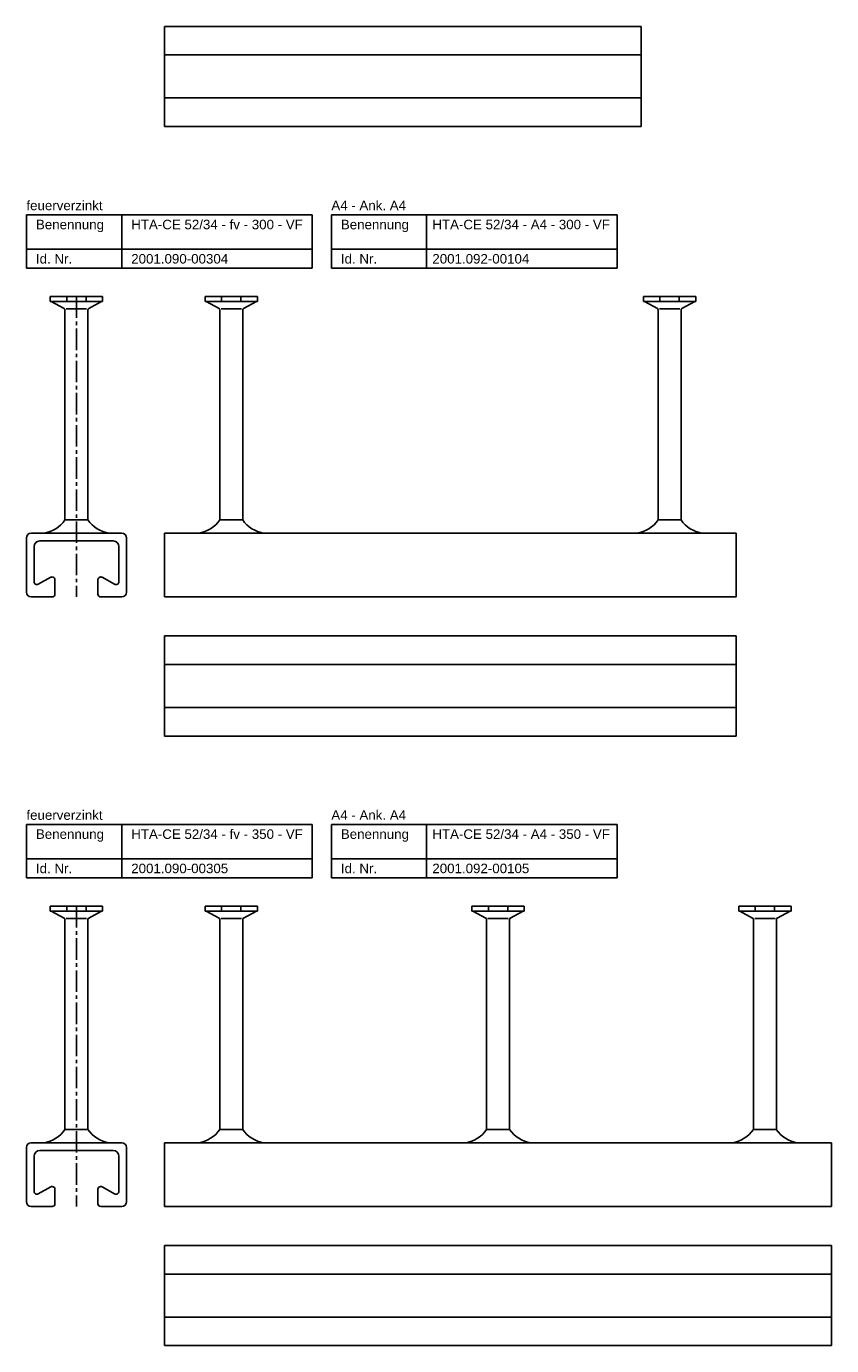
# Model space of a CAD drawing. Header units: inches. Extents: x 9 to 6151, y 3 to 3165.
# Tile 5 of 7: x 9 to 431, y 1603 to 2296. Entities that reach past the tile are written whole.
import ezdxf

# ---------------------------------------------------------------- set-up
doc = ezdxf.new("R2010")
doc.units = ezdxf.units.IN
doc.header["$MEASUREMENT"] = 0
doc.linetypes.add('MITTE2', pattern=[1.125, 0.75, -0.125, 0.125, -0.125])
doc.layers.add('HALFEN', color=2, linetype='Continuous')
doc.styles.add('ARIAL50', font='arial.ttf', dxfattribs={"height": 5})

msp = doc.modelspace()

# ---------------------------------------------------------------- linework, layer by layer
at = {"layer": 'HALFEN'}
for p, q in [((331.39, 2295.96), (81.39, 2295.96)), ((81.39, 2295.96), (81.39, 2243.46)), ((331.39, 2295.96), (331.39, 2243.46)), ((331.39, 2280.96), (81.39, 2280.96)), ((331.39, 2258.46), (81.39, 2258.46)), ((331.39, 2243.46), (81.39, 2243.46)), ((8.89, 2196.96), (158.89, 2196.96)), ((8.89, 2168.96), (8.89, 2196.96)), ((58.89, 2168.96), (58.89, 2196.96)), ((158.89, 2168.96), (158.89, 2196.96)), ((168.89, 2196.96), (318.89, 2196.96)), ((168.89, 2168.96), (168.89, 2196.96)), ((218.89, 2168.96), (218.89, 2196.96)), ((318.89, 2168.96), (318.89, 2196.96)), ((8.89, 2178.96), (158.89, 2178.96)), ((168.89, 2178.96), (318.89, 2178.96)), ((8.89, 2168.96), (158.89, 2168.96)), ((168.89, 2168.96), (318.89, 2168.96)), ((48.86, 2154.16), (21.41, 2154.16)), ((21.41, 2154.16), (21.41, 2151.46)), ((30.06, 2154.16), (30.06, 2151.46)), ((40.21, 2154.16), (40.21, 2151.46)), ((48.86, 2154.16), (48.86, 2151.46)), ((130.11, 2154.16), (102.66, 2154.16)), ((102.66, 2154.16), (102.66, 2151.46)), ((111.31, 2154.16), (111.31, 2151.46)), ((121.46, 2154.16), (121.46, 2151.46)), ((130.11, 2154.16), (130.11, 2151.46)), ((332.66, 2154.16), (360.11, 2154.16)), ((332.66, 2154.16), (332.66, 2151.46)), ((341.31, 2154.16), (341.31, 2151.46)), ((351.46, 2154.16), (351.46, 2151.46)), ((360.11, 2154.16), (360.11, 2151.46)), ((48.86, 2151.46), (21.41, 2151.46)), ((21.9, 2151.46), (28.71, 2147.88)), ((29.14, 2036.96), (29.14, 2147.17)), ((29.79, 2147.66), (40.43, 2147.66)), ((41.14, 2036.96), (41.14, 2147.17)), ((48.37, 2151.46), (41.56, 2147.88)), ((130.11, 2151.46), (102.66, 2151.46)), ((103.15, 2151.46), (109.96, 2147.88)), ((110.39, 2036.96), (110.39, 2147.17)), ((111.04, 2147.66), (121.68, 2147.66)), ((122.39, 2036.96), (122.39, 2147.17)), ((129.62, 2151.46), (122.81, 2147.88)), ((332.66, 2151.46), (360.11, 2151.46)), ((333.15, 2151.46), (339.96, 2147.88)), ((340.39, 2036.96), (340.39, 2147.17)), ((351.73, 2147.66), (341.09, 2147.66)), ((352.39, 2036.96), (352.39, 2147.17)), ((359.62, 2151.46), (352.81, 2147.88)), ((41.14, 2036.96), (29.14, 2036.96)), ((122.39, 2036.96), (110.39, 2036.96)), ((340.39, 2036.96), (352.39, 2036.96)), ((11.39, 2029.96), (58.89, 2029.96)), ((81.39, 2029.96), (381.39, 2029.96)), ((81.39, 2029.96), (81.39, 1996.46)), ((381.39, 2029.96), (381.39, 1996.46)), ((8.89, 2027.46), (8.89, 1998.96)), ((12.89, 2022.86), (12.89, 2004.27)), ((15.89, 2025.86), (54.39, 2025.86)), ((57.39, 2022.86), (57.39, 2004.27)), ((61.39, 2027.46), (61.39, 1998.96)), ((21.68, 2006.78), (15.11, 2003.15)), ((23.89, 2005.45), (23.89, 1997.96)), ((46.39, 2005.45), (46.39, 1997.96)), ((48.59, 2006.78), (55.16, 2003.15)), ((11.39, 1996.46), (22.39, 1996.46)), ((58.89, 1996.46), (47.89, 1996.46)), ((81.39, 1996.46), (381.39, 1996.46)), ((381.39, 1975.96), (81.39, 1975.96)), ((81.39, 1975.96), (81.39, 1923.46)), ((381.39, 1975.96), (381.39, 1923.46)), ((381.39, 1960.96), (81.39, 1960.96)), ((381.39, 1938.46), (81.39, 1938.46)), ((381.39, 1923.46), (81.39, 1923.46)), ((8.89, 1876.96), (158.89, 1876.96)), ((8.89, 1848.96), (8.89, 1876.96)), ((58.89, 1848.96), (58.89, 1876.96)), ((158.89, 1848.96), (158.89, 1876.96)), ((168.89, 1876.96), (318.89, 1876.96)), ((168.89, 1848.96), (168.89, 1876.96)), ((218.89, 1848.96), (218.89, 1876.96)), ((318.89, 1848.96), (318.89, 1876.96)), ((8.89, 1858.96), (158.89, 1858.96)), ((168.89, 1858.96), (318.89, 1858.96)), ((8.89, 1848.96), (158.89, 1848.96)), ((168.89, 1848.96), (318.89, 1848.96)), ((48.86, 1834.16), (21.41, 1834.16)), ((21.41, 1834.16), (21.41, 1831.46)), ((48.86, 1831.46), (21.41, 1831.46)), ((21.9, 1831.46), (28.71, 1827.88)), ((30.06, 1834.16), (30.06, 1831.46)), ((40.21, 1834.16), (40.21, 1831.46)), ((48.37, 1831.46), (41.56, 1827.88)), ((48.86, 1834.16), (48.86, 1831.46)), ((130.11, 1834.16), (102.66, 1834.16)), ((102.66, 1834.16), (102.66, 1831.46)), ((130.11, 1831.46), (102.66, 1831.46)), ((103.15, 1831.46), (109.96, 1827.88)), ((111.31, 1834.16), (111.31, 1831.46)), ((121.46, 1834.16), (121.46, 1831.46)), ((129.62, 1831.46), (122.81, 1827.88)), ((130.11, 1834.16), (130.11, 1831.46)), ((270.11, 1834.16), (242.66, 1834.16)), ((242.66, 1834.16), (242.66, 1831.46)), ((270.11, 1831.46), (242.66, 1831.46)), ((243.15, 1831.46), (249.96, 1827.88)), ((251.31, 1834.16), (251.31, 1831.46)), ((261.46, 1834.16), (261.46, 1831.46)), ((269.62, 1831.46), (262.81, 1827.88)), ((270.11, 1834.16), (270.11, 1831.46)), ((382.66, 1834.16), (410.11, 1834.16)), ((382.66, 1834.16), (382.66, 1831.46)), ((382.66, 1831.46), (410.11, 1831.46)), ((383.15, 1831.46), (389.96, 1827.88)), ((391.31, 1834.16), (391.31, 1831.46)), ((401.46, 1834.16), (401.46, 1831.46)), ((409.62, 1831.46), (402.81, 1827.88)), ((410.11, 1834.16), (410.11, 1831.46)), ((29.14, 1716.96), (29.14, 1827.17)), ((29.79, 1827.66), (40.43, 1827.66)), ((41.14, 1716.96), (41.14, 1827.17)), ((110.39, 1716.96), (110.39, 1827.17)), ((111.04, 1827.66), (121.68, 1827.66)), ((122.39, 1716.96), (122.39, 1827.17)), ((250.39, 1716.96), (250.39, 1827.17)), ((251.04, 1827.66), (261.68, 1827.66)), ((262.39, 1716.96), (262.39, 1827.17)), ((390.39, 1716.96), (390.39, 1827.17)), ((401.73, 1827.66), (391.09, 1827.66)), ((402.39, 1716.96), (402.39, 1827.17)), ((41.14, 1716.96), (29.14, 1716.96)), ((122.39, 1716.96), (110.39, 1716.96)), ((262.39, 1716.96), (250.39, 1716.96)), ((390.39, 1716.96), (402.39, 1716.96)), ((8.89, 1707.46), (8.89, 1678.96)), ((11.39, 1709.96), (58.89, 1709.96)), ((15.89, 1705.86), (54.39, 1705.86)), ((61.39, 1707.46), (61.39, 1678.96)), ((81.39, 1709.96), (431.39, 1709.96)), ((81.39, 1709.96), (81.39, 1676.46)), ((431.39, 1709.96), (431.39, 1676.46)), ((12.89, 1702.86), (12.89, 1684.27)), ((57.39, 1702.86), (57.39, 1684.27)), ((21.68, 1686.78), (15.11, 1683.15)), ((23.89, 1685.45), (23.89, 1677.96)), ((46.39, 1685.45), (46.39, 1677.96)), ((48.59, 1686.78), (55.16, 1683.15)), ((11.39, 1676.46), (22.39, 1676.46)), ((58.89, 1676.46), (47.89, 1676.46)), ((81.39, 1676.46), (431.39, 1676.46)), ((431.39, 1655.96), (81.39, 1655.96)), ((81.39, 1655.96), (81.39, 1603.46)), ((431.39, 1655.96), (431.39, 1603.46)), ((431.39, 1640.96), (81.39, 1640.96)), ((431.39, 1618.46), (81.39, 1618.46)), ((431.39, 1603.46), (81.39, 1603.46))]:
    msp.add_line(p, q, dxfattribs=at)
at = {"layer": 'HALFEN', "color": 1, "linetype": 'MITTE2', "ltscale": 15}
for p, q in [((35.14, 2154.16), (35.14, 1996.46)), ((35.14, 1834.16), (35.14, 1676.46))]:
    msp.add_line(p, q, dxfattribs=at)
at = {"layer": 'HALFEN'}
for centre, radius, start, end in [((28.34, 2147.17), 0.8, 0, 62.30053), ((41.94, 2147.17), 0.8, 117.69947, 180), ((109.59, 2147.17), 0.8, 0, 62.30053), ((123.19, 2147.17), 0.8, 117.69947, 180), ((339.59, 2147.17), 0.8, 0, 62.30053), ((353.19, 2147.17), 0.8, 117.69947, 180), ((15.64, 2046.06), 16.28, 278.39749, 325.99929), ((54.63, 2046.06), 16.28, 214.00071, 261.60251), ((96.89, 2046.06), 16.28, 278.39749, 325.99929), ((135.88, 2046.06), 16.28, 214.00071, 261.60251), ((326.89, 2046.06), 16.28, 278.39749, 325.99929), ((365.88, 2046.06), 16.28, 214.00071, 261.60251), ((11.39, 2027.46), 2.5, 90, 180), ((58.89, 2027.46), 2.5, 0, 90), ((15.89, 2022.86), 3, 90, 180), ((54.39, 2022.86), 3, 0, 90), ((14.39, 2004.46), 1.5, 180, 298.92249), ((22.4, 2005.46), 1.5, 350.89983, 118.92249), ((47.87, 2005.46), 1.5, 61.07751, 189.10017), ((55.89, 2004.46), 1.5, 241.07751, 0), ((11.39, 1998.96), 2.5, 180, 270), ((22.39, 1997.96), 1.5, 270, 0), ((47.89, 1997.96), 1.5, 180, 270), ((58.89, 1998.96), 2.5, 270, 0), ((28.34, 1827.17), 0.8, 0, 62.30053), ((41.94, 1827.17), 0.8, 117.69947, 180), ((109.59, 1827.17), 0.8, 0, 62.30053), ((123.19, 1827.17), 0.8, 117.69947, 180), ((249.59, 1827.17), 0.8, 0, 62.30053), ((263.19, 1827.17), 0.8, 117.69947, 180), ((389.59, 1827.17), 0.8, 0, 62.30053), ((403.19, 1827.17), 0.8, 117.69947, 180), ((15.64, 1726.06), 16.28, 278.39749, 325.99929), ((54.63, 1726.06), 16.28, 214.00071, 261.60251), ((96.89, 1726.06), 16.28, 278.39749, 325.99929), ((135.88, 1726.06), 16.28, 214.00071, 261.60251), ((236.89, 1726.06), 16.28, 278.39749, 325.99929), ((275.88, 1726.06), 16.28, 214.00071, 261.60251), ((376.89, 1726.06), 16.28, 278.39749, 325.99929), ((415.88, 1726.06), 16.28, 214.00071, 261.60251), ((11.39, 1707.46), 2.5, 90, 180), ((15.89, 1702.86), 3, 90, 180), ((54.39, 1702.86), 3, 0, 90), ((58.89, 1707.46), 2.5, 0, 90), ((14.39, 1684.46), 1.5, 180, 298.92249), ((22.4, 1685.46), 1.5, 350.89983, 118.92249), ((47.87, 1685.46), 1.5, 61.07751, 189.10017), ((55.89, 1684.46), 1.5, 241.07751, 0), ((11.39, 1678.96), 2.5, 180, 270), ((22.39, 1677.96), 1.5, 270, 0), ((47.89, 1677.96), 1.5, 180, 270), ((58.89, 1678.96), 2.5, 270, 0)]:
    msp.add_arc(centre, radius, start, end, dxfattribs=at)

# ---------------------------------------------------------------- texts
at = {"layer": 'HALFEN', "style": 'ARIAL50'}
for s, p in [('feuerverzinkt', (8.89, 2199.46)), ('A4 - Ank. A4', (168.89, 2199.46)), ('Benennung', (13.89, 2189.46)), ('HTA-CE 52/34 - fv - 300 - VF', (63.89, 2189.46)), ('Benennung', (173.89, 2189.46)), ('HTA-CE 52/34 - A4 - 300 - VF', (221.89, 2189.46)), ('Id. Nr.', (13.89, 2171.46)), ('2001.090-00304', (63.89, 2171.46)), ('Id. Nr.', (173.89, 2171.46)), ('2001.092-00104', (221.89, 2171.46)), ('feuerverzinkt', (8.89, 1879.46)), ('A4 - Ank. A4', (168.89, 1879.46)), ('Benennung', (13.89, 1869.46)), ('HTA-CE 52/34 - fv - 350 - VF', (63.89, 1869.46)), ('Benennung', (173.89, 1869.46)), ('HTA-CE 52/34 - A4 - 350 - VF', (221.89, 1869.46)), ('Id. Nr.', (13.89, 1851.46)), ('2001.090-00305', (63.89, 1851.46)), ('Id. Nr.', (173.89, 1851.46)), ('2001.092-00105', (221.89, 1851.46))]:
    msp.add_text(s, height=5, dxfattribs=at).set_placement(p)

doc.saveas('drawing.dxf')
